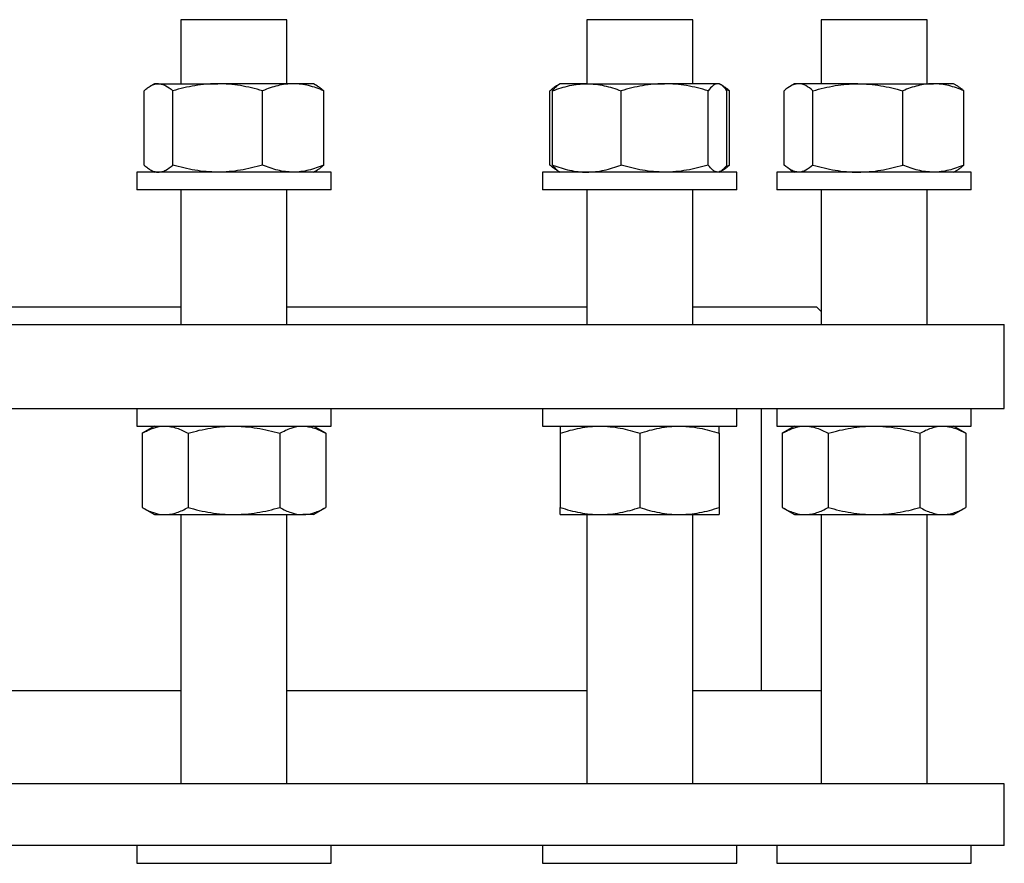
# Model space of a CAD drawing. Header units: millimetres. Extents: x 22 to 961, y 41 to 981.
# Tile 4 of 9: x 268 to 491, y 255 to 446. Entities that reach past the tile are written whole.
import ezdxf

# ---------------------------------------------------------------- set-up
doc = ezdxf.new("R2010")
doc.units = ezdxf.units.MM

msp = doc.modelspace()

# ---------------------------------------------------------------- linework, layer by layer
at = {"color": 7, "linetype": 'Continuous', "lineweight": 25}
for p, q in [((304.36, 446.08), (304.36, 431.58)), ((328.36, 446.08), (304.36, 446.08)), ((328.36, 431.58), (328.36, 446.08)), ((396.26, 446.08), (396.26, 431.58)), ((420.26, 446.08), (396.26, 446.08)), ((420.26, 431.58), (420.26, 446.08)), ((449.32, 446.08), (449.32, 431.58)), ((473.32, 446.08), (449.32, 446.08)), ((473.32, 431.58), (473.32, 446.08)), ((298.36, 431.58), (297.41, 431.03)), ((299.26, 431.58), (298.36, 431.58)), ((299.26, 431.58), (312.69, 431.58)), ((329.78, 431.58), (312.69, 431.58)), ((334.36, 431.58), (329.78, 431.58)), ((335.32, 431.03), (334.36, 431.58)), ((389.87, 431.35), (389.31, 431.03)), ((390.26, 431.58), (389.87, 431.35)), ((396.27, 431.58), (390.26, 431.58)), ((396.27, 431.58), (413.89, 431.58)), ((425.88, 431.58), (413.89, 431.58)), ((426.26, 431.58), (425.88, 431.58)), ((426.65, 431.35), (426.26, 431.58)), ((427.21, 431.03), (426.73, 431.31)), ((427.74, 430.32), (428.61, 429.97)), ((443.32, 431.58), (442.37, 431.03)), ((444.22, 431.58), (443.32, 431.58)), ((457.64, 431.58), (444.22, 431.58)), ((457.64, 431.58), (474.74, 431.58)), ((479.32, 431.58), (474.74, 431.58)), ((480.27, 431.03), (479.32, 431.58)), ((296.02, 413.19), (296.02, 429.97)), ((302.51, 413.19), (302.51, 429.97)), ((322.86, 413.19), (322.86, 429.97)), ((336.71, 413.19), (336.71, 429.97)), ((387.92, 413.19), (387.92, 429.97)), ((388.52, 413.19), (388.52, 429.97)), ((404.02, 413.19), (404.02, 429.97)), ((423.76, 413.19), (423.76, 429.97)), ((428.01, 413.19), (428.01, 429.97)), ((428.61, 413.19), (428.61, 429.97)), ((440.97, 413.19), (440.97, 429.97)), ((447.47, 413.19), (447.47, 429.97)), ((467.82, 413.19), (467.82, 429.97)), ((481.67, 413.19), (481.67, 429.97)), ((427.74, 412.84), (428.61, 413.19)), ((294.36, 411.58), (294.36, 407.58)), ((297.31, 411.58), (294.36, 411.58)), ((338.36, 411.58), (297.31, 411.58)), ((297.41, 412.13), (298.36, 411.58)), ((334.36, 411.58), (335.32, 412.13)), ((338.36, 407.58), (338.36, 411.58)), ((386.26, 411.58), (386.26, 407.58)), ((397.26, 411.58), (386.26, 411.58)), ((389.31, 412.13), (389.87, 411.8)), ((389.87, 411.8), (390.26, 411.58)), ((430.26, 411.58), (397.26, 411.58)), ((426.26, 411.58), (426.65, 411.8)), ((426.73, 411.85), (427.21, 412.13)), ((430.26, 407.58), (430.26, 411.58)), ((439.32, 411.58), (439.32, 407.58)), ((461.32, 411.58), (439.32, 411.58)), ((442.37, 412.13), (443.32, 411.58)), ((483.32, 411.58), (461.32, 411.58)), ((479.32, 411.58), (480.27, 412.13)), ((483.32, 407.58), (483.32, 411.58)), ((297.31, 407.58), (294.36, 407.58)), ((338.36, 407.58), (297.31, 407.58)), ((304.36, 407.58), (304.36, 377.08)), ((328.36, 377.08), (328.36, 407.58)), ((397.26, 407.58), (386.26, 407.58)), ((396.26, 407.58), (396.26, 377.08)), ((430.26, 407.58), (397.26, 407.58)), ((420.26, 377.08), (420.26, 407.58)), ((461.32, 407.58), (439.32, 407.58)), ((449.32, 407.58), (449.32, 377.08)), ((483.32, 407.58), (461.32, 407.58)), ((473.32, 377.08), (473.32, 407.58)), ((222.25, 381.08), (304.36, 381.08)), ((328.36, 381.08), (396.26, 381.08)), ((420.26, 381.08), (448.31, 381.08)), ((449.32, 380.06), (448.31, 381.08)), ((35.81, 377.08), (490.81, 377.08)), ((490.81, 358.08), (490.81, 377.08)), ((35.81, 358.08), (490.81, 358.08)), ((294.36, 358.08), (294.36, 354.08)), ((338.36, 354.08), (338.36, 358.08)), ((386.26, 358.08), (386.26, 354.08)), ((430.26, 354.08), (430.26, 358.08)), ((435.81, 294.14), (435.81, 358.08)), ((439.32, 358.08), (439.32, 354.08)), ((483.32, 354.08), (483.32, 358.08)), ((294.36, 354.08), (338.36, 354.08)), ((298.36, 354.08), (295.58, 352.47)), ((295.58, 352.47), (295.58, 335.69)), ((305.97, 352.47), (305.97, 335.69)), ((326.76, 352.47), (326.76, 335.69)), ((337.15, 352.47), (334.36, 354.08)), ((337.15, 352.47), (337.15, 335.69)), ((386.26, 354.08), (430.26, 354.08)), ((390.26, 352.47), (390.26, 335.69)), ((408.26, 352.47), (408.26, 335.69)), ((426.26, 352.47), (426.26, 335.69)), ((439.32, 354.08), (483.32, 354.08)), ((443.32, 354.08), (440.54, 352.47)), ((440.54, 352.47), (440.54, 335.69)), ((450.93, 352.47), (450.93, 335.69)), ((471.71, 352.47), (471.71, 335.69)), ((482.1, 352.47), (479.32, 354.08)), ((482.1, 352.47), (482.1, 335.69)), ((295.58, 335.69), (298.36, 334.08)), ((334.36, 334.08), (337.15, 335.69)), ((440.54, 335.69), (443.32, 334.08)), ((479.32, 334.08), (482.1, 335.69)), ((298.36, 334.08), (300.77, 334.08)), ((300.77, 334.08), (316.36, 334.08)), ((304.36, 334.08), (304.36, 273.14)), ((316.36, 334.08), (331.95, 334.08)), ((328.36, 273.14), (328.36, 334.08)), ((334.36, 334.08), (331.95, 334.08)), ((390.26, 334.08), (399.26, 334.08)), ((396.26, 334.08), (396.26, 273.14)), ((399.26, 334.08), (417.26, 334.08)), ((417.26, 334.08), (426.26, 334.08)), ((420.26, 273.14), (420.26, 334.08)), ((443.32, 334.08), (445.73, 334.08)), ((445.73, 334.08), (461.32, 334.08)), ((449.32, 334.08), (449.32, 273.14)), ((461.32, 334.08), (476.91, 334.08)), ((473.32, 273.14), (473.32, 334.08)), ((476.91, 334.08), (479.32, 334.08)), ((304.36, 294.14), (222.25, 294.14)), ((396.26, 294.14), (328.36, 294.14)), ((449.32, 294.14), (420.26, 294.14)), ((490.81, 273.14), (35.81, 273.14)), ((490.81, 259.14), (490.81, 273.14)), ((490.81, 259.14), (35.81, 259.14)), ((294.36, 259.14), (294.36, 255.14)), ((338.36, 255.14), (338.36, 259.14)), ((386.26, 259.14), (386.26, 255.14)), ((430.26, 255.14), (430.26, 259.14)), ((439.32, 259.14), (439.32, 255.14)), ((483.32, 255.14), (483.32, 259.14)), ((294.36, 255.14), (338.36, 255.14)), ((386.26, 255.14), (430.26, 255.14)), ((439.32, 255.14), (483.32, 255.14))]:
    msp.add_line(p, q, dxfattribs=at)
for points, knots in [([(296.02, 429.97), (296.28, 430.22), (296.55, 430.44), (297.09, 430.84), (297.36, 431.01), (298.17, 431.43), (298.72, 431.58), (299.26, 431.58)], [0, 0, 0, 0, 0.25, 0.25, 0.5, 0.5, 1, 1, 1, 1]), ([(299.26, 431.58), (299.54, 431.58), (299.82, 431.54), (300.37, 431.39), (300.64, 431.28), (301.46, 430.86), (301.99, 430.46), (302.51, 429.97)], [0, 0, 0, 0, 0.25, 0.25, 0.5, 0.5, 1, 1, 1, 1]), ([(312.69, 431.58), (312.25, 431.58), (311.82, 431.57), (310.96, 431.53), (310.53, 431.5), (309.24, 431.39), (308.39, 431.28), (305.85, 430.86), (304.17, 430.46), (302.51, 429.97)], [0, 0, 0, 0, 0.125, 0.125, 0.25, 0.25, 0.5, 0.5, 1, 1, 1, 1]), ([(322.86, 429.97), (321.2, 430.46), (319.52, 430.87), (316.13, 431.43), (314.42, 431.58), (312.69, 431.58)], [0, 0, 0, 0, 0.5, 0.5, 1, 1, 1, 1]), ([(329.78, 431.58), (329.49, 431.58), (329.2, 431.57), (328.61, 431.53), (328.31, 431.5), (327.44, 431.39), (326.86, 431.28), (325.13, 430.86), (323.99, 430.46), (322.86, 429.97)], [0, 0, 0, 0, 0.125, 0.125, 0.25, 0.25, 0.5, 0.5, 1, 1, 1, 1]), ([(336.71, 429.97), (335.58, 430.46), (334.44, 430.87), (332.13, 431.43), (330.96, 431.58), (329.78, 431.58)], [0, 0, 0, 0, 0.5, 0.5, 1, 1, 1, 1]), ([(335.31, 431.02), (335.37, 430.99), (335.64, 430.85), (336.11, 430.5), (336.51, 430.15), (336.71, 429.97)], [0, 0, 0, 0, 0.127104, 0.56353, 1, 1, 1, 1]), ([(389.65, 431.2), (389.58, 431.17), (389.33, 431.05), (388.91, 430.79), (388.41, 430.42), (388.08, 430.12), (387.92, 429.97)], [0, 0, 0, 0, 0.132022, 0.421285, 0.710679, 1, 1, 1, 1]), ([(388.52, 429.97), (389.15, 430.22), (389.79, 430.44), (391.07, 430.84), (391.72, 431.01), (393.66, 431.43), (394.96, 431.58), (396.27, 431.58)], [0, 0, 0, 0, 0.25, 0.25, 0.5, 0.5, 1, 1, 1, 1]), ([(388.52, 429.97), (388.63, 430.13), (388.86, 430.44), (389.21, 430.83), (389.55, 431.15), (389.77, 431.28), (389.87, 431.35)], [0, 0, 0, 0, 0.25671, 0.513492, 0.77014, 1, 1, 1, 1]), ([(396.27, 431.58), (396.92, 431.58), (397.58, 431.54), (398.9, 431.39), (399.55, 431.28), (401.49, 430.86), (402.76, 430.46), (404.02, 429.97)], [0, 0, 0, 0, 0.25, 0.25, 0.5, 0.5, 1, 1, 1, 1]), ([(413.89, 431.58), (413.47, 431.58), (413.05, 431.57), (412.21, 431.53), (411.79, 431.5), (410.54, 431.39), (409.72, 431.28), (407.25, 430.86), (405.63, 430.46), (404.02, 429.97)], [0, 0, 0, 0, 0.125, 0.125, 0.25, 0.25, 0.5, 0.5, 1, 1, 1, 1]), ([(423.76, 429.97), (422.15, 430.46), (420.52, 430.87), (417.23, 431.43), (415.57, 431.58), (413.89, 431.58)], [0, 0, 0, 0, 0.5, 0.5, 1, 1, 1, 1]), ([(425.88, 431.58), (425.79, 431.58), (425.7, 431.57), (425.52, 431.53), (425.43, 431.5), (425.16, 431.39), (424.99, 431.28), (424.46, 430.86), (424.11, 430.46), (423.76, 429.97)], [0, 0, 0, 0, 0.125, 0.125, 0.25, 0.25, 0.5, 0.5, 1, 1, 1, 1]), ([(428.01, 429.97), (427.66, 430.46), (427.31, 430.87), (426.6, 431.43), (426.24, 431.58), (425.88, 431.58)], [0, 0, 0, 0, 0.5, 0.5, 1, 1, 1, 1]), ([(427.21, 431.02), (427.34, 430.95), (427.65, 430.77), (428.11, 430.41), (428.44, 430.12), (428.61, 429.97)], [0, 0, 0, 0, 0.2815539, 0.6408224, 1, 1, 1, 1]), ([(444.22, 431.58), (444.08, 431.58), (443.95, 431.57), (443.67, 431.53), (443.53, 431.5), (443.12, 431.39), (442.85, 431.28), (442.04, 430.86), (441.5, 430.46), (440.97, 429.97)], [0, 0, 0, 0, 0.125, 0.125, 0.25, 0.25, 0.5, 0.5, 1, 1, 1, 1]), ([(447.47, 429.97), (446.94, 430.46), (446.4, 430.87), (445.32, 431.43), (444.78, 431.58), (444.22, 431.58)], [0, 0, 0, 0, 0.5, 0.5, 1, 1, 1, 1]), ([(447.47, 429.97), (448.3, 430.22), (449.14, 430.44), (450.82, 430.84), (451.67, 431.01), (454.22, 431.43), (455.92, 431.58), (457.64, 431.58)], [0, 0, 0, 0, 0.25, 0.25, 0.5, 0.5, 1, 1, 1, 1]), ([(457.64, 431.58), (458.5, 431.58), (459.37, 431.54), (461.1, 431.39), (461.96, 431.28), (464.51, 430.86), (466.17, 430.46), (467.82, 429.97)], [0, 0, 0, 0, 0.25, 0.25, 0.5, 0.5, 1, 1, 1, 1]), ([(474.74, 431.58), (474.45, 431.58), (474.15, 431.57), (473.56, 431.53), (473.27, 431.5), (472.4, 431.39), (471.82, 431.28), (470.09, 430.86), (468.95, 430.46), (467.82, 429.97)], [0, 0, 0, 0, 0.125, 0.125, 0.25, 0.25, 0.5, 0.5, 1, 1, 1, 1]), ([(481.67, 429.97), (480.53, 430.46), (479.39, 430.87), (477.09, 431.43), (475.92, 431.58), (474.74, 431.58)], [0, 0, 0, 0, 0.5, 0.5, 1, 1, 1, 1]), ([(480.27, 431.02), (480.4, 430.95), (480.7, 430.77), (481.17, 430.41), (481.5, 430.12), (481.67, 429.97)], [0, 0, 0, 0, 0.281554, 0.640822, 1, 1, 1, 1]), ([(296.02, 413.19), (296.28, 412.94), (296.55, 412.72), (297.09, 412.32), (297.36, 412.15), (298.17, 411.73), (298.72, 411.58), (299.26, 411.58)], [0, 0, 0, 0, 0.25, 0.25, 0.5, 0.5, 1, 1, 1, 1]), ([(299.26, 411.58), (299.54, 411.58), (299.82, 411.62), (300.37, 411.76), (300.64, 411.88), (301.46, 412.3), (301.99, 412.7), (302.51, 413.19)], [0, 0, 0, 0, 0.25, 0.25, 0.5, 0.5, 1, 1, 1, 1]), ([(312.69, 411.58), (312.25, 411.58), (311.82, 411.59), (310.96, 411.63), (310.53, 411.65), (309.24, 411.76), (308.39, 411.87), (305.85, 412.29), (304.17, 412.7), (302.51, 413.19)], [0, 0, 0, 0, 0.125, 0.125, 0.25, 0.25, 0.5, 0.5, 1, 1, 1, 1]), ([(322.86, 413.19), (321.2, 412.7), (319.52, 412.29), (316.13, 411.73), (314.42, 411.58), (312.69, 411.58)], [0, 0, 0, 0, 0.5, 0.5, 1, 1, 1, 1]), ([(329.78, 411.58), (329.49, 411.58), (329.2, 411.59), (328.61, 411.63), (328.31, 411.65), (327.44, 411.76), (326.86, 411.87), (325.13, 412.29), (323.99, 412.7), (322.86, 413.19)], [0, 0, 0, 0, 0.125, 0.125, 0.25, 0.25, 0.5, 0.5, 1, 1, 1, 1]), ([(336.71, 413.19), (335.58, 412.7), (334.44, 412.29), (332.13, 411.73), (330.96, 411.58), (329.78, 411.58)], [0, 0, 0, 0, 0.5, 0.5, 1, 1, 1, 1]), ([(335.31, 412.14), (335.37, 412.17), (335.64, 412.31), (336.11, 412.66), (336.51, 413.01), (336.71, 413.19)], [0, 0, 0, 0, 0.127104, 0.56353, 1, 1, 1, 1]), ([(389.65, 411.96), (389.58, 411.99), (389.33, 412.1), (388.91, 412.37), (388.41, 412.74), (388.08, 413.04), (387.92, 413.19)], [0, 0, 0, 0, 0.132022, 0.421285, 0.710679, 1, 1, 1, 1]), ([(388.52, 413.19), (389.15, 412.94), (389.79, 412.72), (391.07, 412.32), (391.72, 412.15), (393.66, 411.73), (394.96, 411.58), (396.27, 411.58)], [0, 0, 0, 0, 0.25, 0.25, 0.5, 0.5, 1, 1, 1, 1]), ([(388.52, 413.19), (388.63, 413.03), (388.86, 412.72), (389.21, 412.33), (389.55, 412.01), (389.77, 411.87), (389.87, 411.81)], [0, 0, 0, 0, 0.25671, 0.513492, 0.77014, 1, 1, 1, 1]), ([(396.27, 411.58), (396.92, 411.58), (397.58, 411.62), (398.9, 411.76), (399.55, 411.88), (401.49, 412.3), (402.76, 412.7), (404.02, 413.19)], [0, 0, 0, 0, 0.25, 0.25, 0.5, 0.5, 1, 1, 1, 1]), ([(413.89, 411.58), (413.47, 411.58), (413.05, 411.59), (412.21, 411.63), (411.79, 411.65), (410.54, 411.76), (409.72, 411.87), (407.25, 412.29), (405.63, 412.7), (404.02, 413.19)], [0, 0, 0, 0, 0.125, 0.125, 0.25, 0.25, 0.5, 0.5, 1, 1, 1, 1]), ([(423.76, 413.19), (422.15, 412.7), (420.52, 412.29), (417.23, 411.73), (415.57, 411.58), (413.89, 411.58)], [0, 0, 0, 0, 0.5, 0.5, 1, 1, 1, 1]), ([(425.88, 411.58), (425.79, 411.58), (425.7, 411.59), (425.52, 411.63), (425.43, 411.65), (425.16, 411.76), (424.99, 411.87), (424.46, 412.29), (424.11, 412.7), (423.76, 413.19)], [0, 0, 0, 0, 0.125, 0.125, 0.25, 0.25, 0.5, 0.5, 1, 1, 1, 1]), ([(428.01, 413.19), (427.66, 412.7), (427.31, 412.29), (426.6, 411.73), (426.24, 411.58), (425.88, 411.58)], [0, 0, 0, 0, 0.5, 0.5, 1, 1, 1, 1]), ([(427.21, 412.13), (427.34, 412.21), (427.65, 412.39), (428.11, 412.74), (428.44, 413.04), (428.61, 413.19)], [0, 0, 0, 0, 0.281554, 0.640822, 1, 1, 1, 1]), ([(444.22, 411.58), (444.08, 411.58), (443.95, 411.59), (443.67, 411.63), (443.53, 411.65), (443.12, 411.76), (442.85, 411.87), (442.04, 412.29), (441.5, 412.7), (440.97, 413.19)], [0, 0, 0, 0, 0.125, 0.125, 0.25, 0.25, 0.5, 0.5, 1, 1, 1, 1]), ([(447.47, 413.19), (446.94, 412.7), (446.4, 412.29), (445.32, 411.73), (444.78, 411.58), (444.22, 411.58)], [0, 0, 0, 0, 0.5, 0.5, 1, 1, 1, 1]), ([(447.47, 413.19), (448.3, 412.94), (449.14, 412.72), (450.82, 412.32), (451.67, 412.15), (454.22, 411.73), (455.92, 411.58), (457.64, 411.58)], [0, 0, 0, 0, 0.25, 0.25, 0.5, 0.5, 1, 1, 1, 1]), ([(457.64, 411.58), (458.5, 411.58), (459.37, 411.62), (461.1, 411.76), (461.96, 411.88), (464.51, 412.3), (466.17, 412.7), (467.82, 413.19)], [0, 0, 0, 0, 0.25, 0.25, 0.5, 0.5, 1, 1, 1, 1]), ([(474.74, 411.58), (474.45, 411.58), (474.15, 411.59), (473.56, 411.63), (473.27, 411.65), (472.4, 411.76), (471.82, 411.87), (470.09, 412.29), (468.95, 412.7), (467.82, 413.19)], [0, 0, 0, 0, 0.125, 0.125, 0.25, 0.25, 0.5, 0.5, 1, 1, 1, 1]), ([(481.67, 413.19), (480.53, 412.7), (479.39, 412.29), (477.09, 411.73), (475.92, 411.58), (474.74, 411.58)], [0, 0, 0, 0, 0.5, 0.5, 1, 1, 1, 1]), ([(480.27, 412.13), (480.4, 412.21), (480.7, 412.39), (481.17, 412.74), (481.5, 413.04), (481.67, 413.19)], [0, 0, 0, 0, 0.281554, 0.640822, 1, 1, 1, 1]), ([(295.58, 352.47), (296, 352.72), (296.43, 352.94), (297.29, 353.34), (297.72, 353.51), (299.02, 353.93), (299.9, 354.08), (300.77, 354.08)], [0, 0, 0, 0, 0.25, 0.25, 0.5, 0.5, 1, 1, 1, 1]), ([(300.77, 354.08), (301.21, 354.08), (301.66, 354.04), (302.54, 353.89), (302.98, 353.78), (304.28, 353.36), (305.13, 352.96), (305.97, 352.47)], [0, 0, 0, 0, 0.25, 0.25, 0.5, 0.5, 1, 1, 1, 1]), ([(305.97, 352.47), (307.67, 352.96), (309.38, 353.37), (312.84, 353.93), (314.59, 354.08), (316.36, 354.08)], [0, 0, 0, 0, 0.5, 0.5, 1, 1, 1, 1]), ([(316.36, 354.08), (316.8, 354.08), (317.25, 354.07), (318.13, 354.03), (318.57, 354), (319.88, 353.89), (320.75, 353.78), (323.35, 353.36), (325.06, 352.96), (326.76, 352.47)], [0, 0, 0, 0, 0.125, 0.125, 0.25, 0.25, 0.5, 0.5, 1, 1, 1, 1]), ([(326.76, 352.47), (327.61, 352.96), (328.46, 353.37), (330.19, 353.93), (331.07, 354.08), (331.95, 354.08)], [0, 0, 0, 0, 0.5, 0.5, 1, 1, 1, 1]), ([(331.95, 354.08), (332.17, 354.08), (332.39, 354.07), (332.83, 354.03), (333.05, 354), (333.71, 353.89), (334.15, 353.78), (335.44, 353.36), (336.3, 352.96), (337.15, 352.47)], [0, 0, 0, 0, 0.125, 0.125, 0.25, 0.25, 0.5, 0.5, 1, 1, 1, 1]), ([(390.26, 352.47), (390.99, 352.72), (391.73, 352.94), (393.23, 353.34), (393.98, 353.51), (396.23, 353.93), (397.74, 354.08), (399.26, 354.08)], [0, 0, 0, 0, 0.25, 0.25, 0.5, 0.5, 1, 1, 1, 1]), ([(390.26, 354.08), (390.26, 354.08), (390.26, 354.07), (390.26, 354.03), (390.26, 354), (390.26, 353.89), (390.26, 353.78), (390.26, 353.36), (390.26, 352.96), (390.26, 352.47)], [0, 0, 0, 0, 0.125, 0.125, 0.25, 0.25, 0.5, 0.5, 1, 1, 1, 1]), ([(399.26, 354.08), (400.02, 354.08), (400.79, 354.04), (402.32, 353.89), (403.08, 353.78), (405.33, 353.36), (406.81, 352.96), (408.26, 352.47)], [0, 0, 0, 0, 0.25, 0.25, 0.5, 0.5, 1, 1, 1, 1]), ([(408.26, 352.47), (409.73, 352.96), (411.22, 353.37), (414.21, 353.93), (415.73, 354.08), (417.26, 354.08)], [0, 0, 0, 0, 0.5, 0.5, 1, 1, 1, 1]), ([(417.26, 354.08), (417.64, 354.08), (418.03, 354.07), (418.79, 354.03), (419.17, 354), (420.31, 353.89), (421.06, 353.78), (423.31, 353.36), (424.79, 352.96), (426.26, 352.47)], [0, 0, 0, 0, 0.125, 0.125, 0.25, 0.25, 0.5, 0.5, 1, 1, 1, 1]), ([(426.26, 352.47), (426.26, 352.96), (426.26, 353.37), (426.26, 353.93), (426.26, 354.08), (426.26, 354.08)], [0, 0, 0, 0, 0.5, 0.5, 1, 1, 1, 1]), ([(440.54, 352.47), (441.39, 352.96), (442.24, 353.37), (443.97, 353.93), (444.85, 354.08), (445.73, 354.08)], [0, 0, 0, 0, 0.5, 0.5, 1, 1, 1, 1]), ([(445.73, 354.08), (445.95, 354.08), (446.17, 354.07), (446.61, 354.03), (446.83, 354), (447.49, 353.89), (447.93, 353.78), (449.22, 353.36), (450.08, 352.96), (450.93, 352.47)], [0, 0, 0, 0, 0.125, 0.125, 0.25, 0.25, 0.5, 0.5, 1, 1, 1, 1]), ([(450.93, 352.47), (451.77, 352.72), (452.63, 352.94), (454.35, 353.34), (455.22, 353.51), (457.82, 353.93), (459.56, 354.08), (461.32, 354.08)], [0, 0, 0, 0, 0.25, 0.25, 0.5, 0.5, 1, 1, 1, 1]), ([(461.32, 354.08), (462.2, 354.08), (463.08, 354.04), (464.85, 353.89), (465.73, 353.78), (468.33, 353.36), (470.03, 352.96), (471.71, 352.47)], [0, 0, 0, 0, 0.25, 0.25, 0.5, 0.5, 1, 1, 1, 1]), ([(471.71, 352.47), (472.56, 352.96), (473.42, 353.37), (475.15, 353.93), (476.02, 354.08), (476.91, 354.08)], [0, 0, 0, 0, 0.5, 0.5, 1, 1, 1, 1]), ([(476.91, 354.08), (477.13, 354.08), (477.35, 354.07), (477.79, 354.03), (478.01, 354), (478.67, 353.89), (479.1, 353.78), (480.4, 353.36), (481.26, 352.96), (482.1, 352.47)], [0, 0, 0, 0, 0.125, 0.125, 0.25, 0.25, 0.5, 0.5, 1, 1, 1, 1]), ([(295.58, 335.69), (296, 335.44), (296.43, 335.22), (297.29, 334.82), (297.72, 334.65), (299.02, 334.23), (299.9, 334.08), (300.77, 334.08)], [0, 0, 0, 0, 0.25, 0.25, 0.5, 0.5, 1, 1, 1, 1]), ([(300.77, 334.08), (301.21, 334.08), (301.66, 334.12), (302.54, 334.26), (302.98, 334.38), (304.28, 334.8), (305.13, 335.2), (305.97, 335.69)], [0, 0, 0, 0, 0.25, 0.25, 0.5, 0.5, 1, 1, 1, 1]), ([(305.97, 335.69), (307.67, 335.2), (309.38, 334.79), (312.84, 334.23), (314.59, 334.08), (316.36, 334.08)], [0, 0, 0, 0, 0.5, 0.5, 1, 1, 1, 1]), ([(316.36, 334.08), (316.8, 334.08), (317.25, 334.09), (318.13, 334.13), (318.57, 334.15), (319.88, 334.26), (320.75, 334.37), (323.35, 334.79), (325.06, 335.2), (326.76, 335.69)], [0, 0, 0, 0, 0.125, 0.125, 0.25, 0.25, 0.5, 0.5, 1, 1, 1, 1]), ([(326.76, 335.69), (327.61, 335.2), (328.46, 334.79), (330.19, 334.23), (331.07, 334.08), (331.95, 334.08)], [0, 0, 0, 0, 0.5, 0.5, 1, 1, 1, 1]), ([(331.95, 334.08), (332.17, 334.08), (332.39, 334.09), (332.83, 334.13), (333.05, 334.15), (333.71, 334.26), (334.15, 334.37), (335.44, 334.79), (336.3, 335.2), (337.15, 335.69)], [0, 0, 0, 0, 0.125, 0.125, 0.25, 0.25, 0.5, 0.5, 1, 1, 1, 1]), ([(390.26, 335.69), (390.99, 335.44), (391.73, 335.22), (393.23, 334.82), (393.98, 334.65), (396.23, 334.23), (397.74, 334.08), (399.26, 334.08)], [0, 0, 0, 0, 0.25, 0.25, 0.5, 0.5, 1, 1, 1, 1]), ([(390.26, 334.08), (390.26, 334.08), (390.26, 334.09), (390.26, 334.13), (390.26, 334.15), (390.26, 334.26), (390.26, 334.37), (390.26, 334.79), (390.26, 335.2), (390.26, 335.69)], [0, 0, 0, 0, 0.125, 0.125, 0.25, 0.25, 0.5, 0.5, 1, 1, 1, 1]), ([(399.26, 334.08), (400.02, 334.08), (400.79, 334.12), (402.32, 334.26), (403.08, 334.38), (405.33, 334.8), (406.81, 335.2), (408.26, 335.69)], [0, 0, 0, 0, 0.25, 0.25, 0.5, 0.5, 1, 1, 1, 1]), ([(408.26, 335.69), (409.73, 335.2), (411.22, 334.79), (414.21, 334.23), (415.73, 334.08), (417.26, 334.08)], [0, 0, 0, 0, 0.5, 0.5, 1, 1, 1, 1]), ([(417.26, 334.08), (417.64, 334.08), (418.03, 334.09), (418.79, 334.13), (419.17, 334.15), (420.31, 334.26), (421.06, 334.37), (423.31, 334.79), (424.79, 335.2), (426.26, 335.69)], [0, 0, 0, 0, 0.125, 0.125, 0.25, 0.25, 0.5, 0.5, 1, 1, 1, 1]), ([(426.26, 335.69), (426.26, 335.2), (426.26, 334.79), (426.26, 334.23), (426.26, 334.08), (426.26, 334.08)], [0, 0, 0, 0, 0.5, 0.5, 1, 1, 1, 1]), ([(440.54, 335.69), (441.39, 335.2), (442.24, 334.79), (443.97, 334.23), (444.85, 334.08), (445.73, 334.08)], [0, 0, 0, 0, 0.5, 0.5, 1, 1, 1, 1]), ([(445.73, 334.08), (445.95, 334.08), (446.17, 334.09), (446.61, 334.13), (446.83, 334.15), (447.49, 334.26), (447.93, 334.37), (449.22, 334.79), (450.08, 335.2), (450.93, 335.69)], [0, 0, 0, 0, 0.125, 0.125, 0.25, 0.25, 0.5, 0.5, 1, 1, 1, 1]), ([(450.93, 335.69), (451.77, 335.44), (452.63, 335.22), (454.35, 334.82), (455.22, 334.65), (457.82, 334.23), (459.56, 334.08), (461.32, 334.08)], [0, 0, 0, 0, 0.25, 0.25, 0.5, 0.5, 1, 1, 1, 1]), ([(461.32, 334.08), (462.2, 334.08), (463.08, 334.12), (464.85, 334.26), (465.73, 334.38), (468.33, 334.8), (470.03, 335.2), (471.71, 335.69)], [0, 0, 0, 0, 0.25, 0.25, 0.5, 0.5, 1, 1, 1, 1]), ([(471.71, 335.69), (472.56, 335.2), (473.42, 334.79), (475.15, 334.23), (476.02, 334.08), (476.91, 334.08)], [0, 0, 0, 0, 0.5, 0.5, 1, 1, 1, 1]), ([(476.91, 334.08), (477.13, 334.08), (477.35, 334.09), (477.79, 334.13), (478.01, 334.15), (478.67, 334.26), (479.1, 334.37), (480.4, 334.79), (481.26, 335.2), (482.1, 335.69)], [0, 0, 0, 0, 0.125, 0.125, 0.25, 0.25, 0.5, 0.5, 1, 1, 1, 1])]:
    msp.add_open_spline(points, degree=3, knots=knots, dxfattribs=at)

doc.saveas('drawing.dxf')
